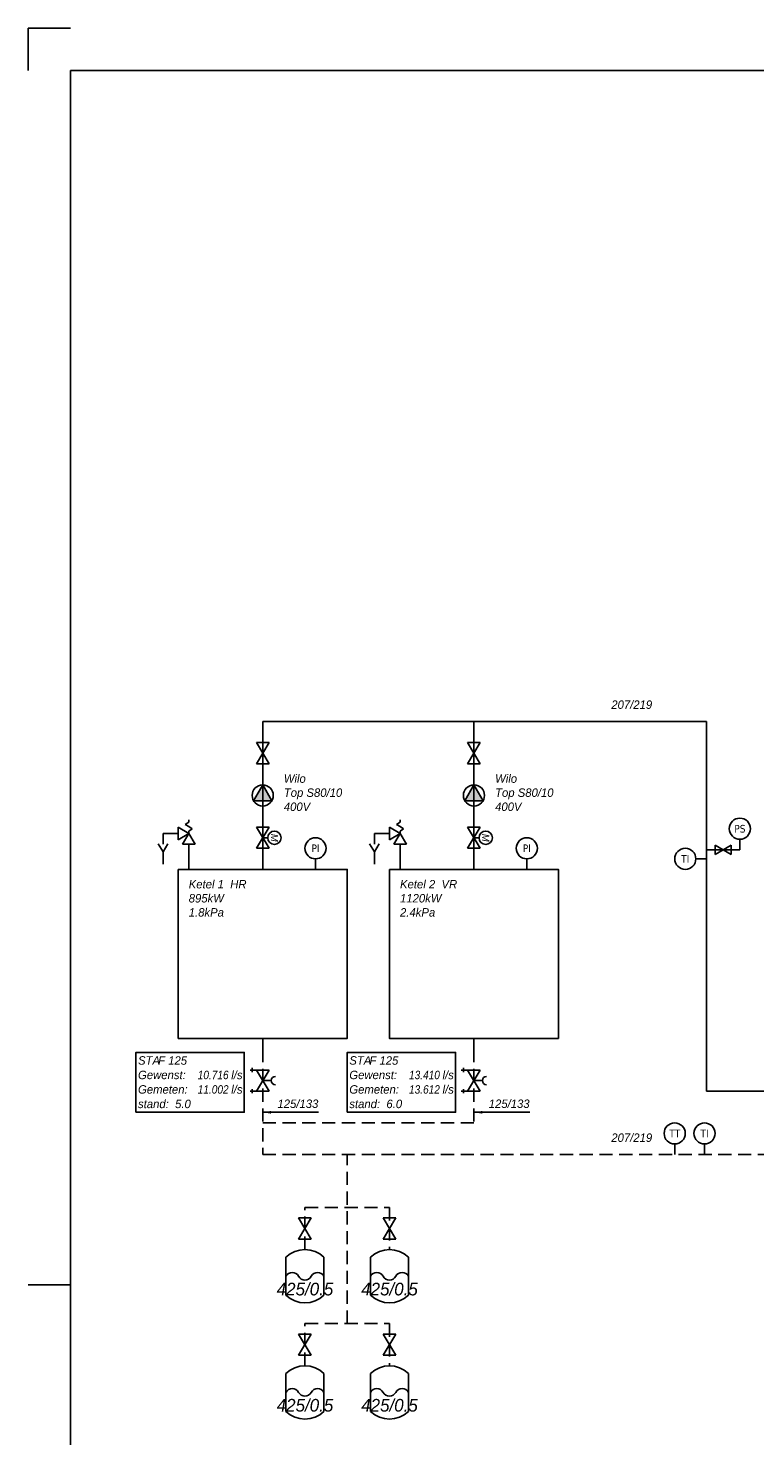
# Model space of a CAD drawing. Header units: millimetres. Extents: x -1610 to 15190, y -718 to 11182.
# Tile 5 of 12: x -1610 to 1829, y 4518 to 11182. Entities that reach past the tile are written whole.
import ezdxf
from ezdxf.enums import TextEntityAlignment as Align

# ---------------------------------------------------------------- set-up
doc = ezdxf.new("R2010")
doc.units = ezdxf.units.MM
doc.header["$LTSCALE"] = 20
doc.linetypes.add('B0703', pattern=[4.6875, 3.125, -1.5625])
doc.layers.get('0').update_dxf_attribs({"linetype": 'CONTINUOUS'})
for name, color, linetype in [('SCHERMER_KADER', 7, 'CONTINUOUS'), ('SCHERMER_ONDERHOEK', 7, 'CONTINUOUS'), ('WL56cv-A', 1, 'CONTINUOUS'), ('WL56cv-R', 5, 'B0703'), ('WL56cv-symbool', 3, 'CONTINUOUS'), ('WT-tekst', 7, 'CONTINUOUS')]:
    doc.layers.add(name, color=color, linetype=linetype)
doc.styles.add('ATTR', font='tahoma.ttf')
doc.styles.add('B-01', font='GOTHICI.TTF')
doc.styles.add('SANSSERIF', font='sanss___.ttf')
doc.styles.add('SANSSERIFBOLD', font='sanssb__.ttf')
doc.dimstyles.new('SCHERMER', dxfattribs={"dimscale": 20, "dimtxt": 2, "dimasz": 2, "dimexe": 1, "dimexo": 1, "dimgap": 1, "dimtad": 1, "dimdec": 0, "dimzin": 0, "dimdsep": 46, "dimtxsty": 'B-01', "dimblk1": 'OBLIQUE', "dimblk2": 'OBLIQUE', "dimsah": 1, "dimcen": -3, "dimdle": 1, "dimclrd": 256, "dimclre": 256, "dimclrt": 256, "dimadec": 0, "dimazin": 0, "dimtfac": 0.75, "dimtdec": 0, "dimtmove": 0, "dimatfit": 1, "dimfxl": 1, "dimtvp": 1.5, "dimtolj": 1, "dimtzin": 0, "dimlwd": -1, "dimlwe": -1, "dimarcsym": 0})

# ---------------------------------------------------------------- blocks, each defined once
blk = doc.blocks.new('A1')
at = {"layer": 'SCHERMER_KADER', "color": 9, "linetype": 'Continuous'}
for p, q in [((-830, 585), (-830, 575)), ((-820, 585), (-830, 585))]:
    blk.add_line(p, q, dxfattribs=at)
at = {"layer": 'SCHERMER_KADER', "color": 8, "linetype": 'Continuous'}
for p, q in [((0, 575), (-820, 575)), ((-820, 575), (-820, 0))]:
    blk.add_line(p, q, dxfattribs=at)
at = {"layer": 'SCHERMER_KADER', "color": 9}
blk.add_line((-820, 287.5), (-830, 287.5), dxfattribs=at)
at = {"layer": 'SCHERMER_ONDERHOEK', "width": 1.32}
for tag, height, style, p in [('WIJZA', 1.8, 'SANSSERIF', (-161.01, 168.4)), ('WIJZG', 1.8, 'SANSSERIF', (-75.51, 168.4)), ('OMSCHRIJVINGA', 1.8, 'SANSSERIF', (-161.01, 162)), ('OMSCHRIJVINGG', 1.8, 'SANSSERIF', (-75.51, 162)), ('WIJZB', 1.8, 'SANSSERIF', (-161.01, 155.6)), ('WIJZH', 1.8, 'SANSSERIF', (-75.51, 155.6)), ('OMSCHRIJVINGB', 1.8, 'SANSSERIF', (-161.01, 149.2)), ('OMSCHRIJVINGH', 1.8, 'SANSSERIF', (-75.51, 149.2)), ('WIJZC', 1.8, 'SANSSERIF', (-161.01, 142.8)), ('WIJZI', 1.8, 'SANSSERIF', (-75.51, 142.8)), ('OMSCHRIJVINGC', 1.8, 'SANSSERIF', (-161.01, 136.4)), ('OMSCHRIJVINGI', 1.8, 'SANSSERIF', (-75.51, 136.4)), ('WIJZD', 1.8, 'SANSSERIF', (-161.01, 130)), ('WIJZJ', 1.8, 'SANSSERIF', (-75.51, 130)), ('OMSCHRIJVINGD', 1.8, 'SANSSERIF', (-161.01, 123.6)), ('OMSCHRIJVINGJ', 1.8, 'SANSSERIF', (-75.51, 123.6)), ('WIJZE', 1.8, 'SANSSERIF', (-161.01, 117.2)), ('WIJZK', 1.8, 'SANSSERIF', (-75.51, 117.2)), ('OMSCHRIJVINGE', 1.8, 'SANSSERIF', (-161.01, 110.8)), ('OMSCHRIJVINGK', 1.8, 'SANSSERIF', (-75.51, 110.8)), ('WIJZF', 1.8, 'SANSSERIF', (-161.01, 104.4)), ('WIJZL', 1.8, 'SANSSERIF', (-75.51, 104.4)), ('OMSCHRIJVINGF', 1.8, 'SANSSERIF', (-161.01, 98)), ('OMSCHRIJVINGL', 1.8, 'SANSSERIF', (-75.51, 98)), ('BENAMING', 2.34, 'SANSSERIFBOLD', (-161.26, 58)), ('BENAMING2', 2.34, 'SANSSERIFBOLD', (-161.26, 51.6)), ('BETREFT', 2.34, 'SANSSERIFBOLD', (-161.26, 45.2)), ('SCHAAL', 1.8, 'SANSSERIF', (-161.26, 38.8)), ('DATUM', 1.8, 'SANSSERIF', (-161.26, 26)), ('NR', 1.8, 'SANSSERIF', (-125.23, 19.6)), ('A?', 1.8, 'SANSSERIF', (-72.69, 19.6)), ('DD', 1.8, 'SANSSERIF', (-125.23, 13.2)), ('TEKNR.', 2.34, 'SANSSERIFBOLD', (-72.69, 13.2))]:
    blk.add_attdef(tag, text='', height=height, dxfattribs=dict(at, style=style)).set_placement(p, align=Align.MIDDLE_LEFT)
at = {"layer": 'SCHERMER_ONDERHOEK', "style": 'SANSSERIF', "oblique": 15, "width": 1.32}
blk.add_attdef('STATUS', (-179.5, 76.8), '', height=3.5, dxfattribs=at)
blk = doc.blocks.new('D1')
for p, q in [((2.5, 1.5), (-2.5, -1.5)), ((-2.5, 1.5), (2.5, -1.5)), ((-2.5, -1.5), (-2.5, 1.5)), ((2.5, -1.5), (2.5, 1.5))]:
    blk.add_line(p, q)
blk = doc.blocks.new('D2')
for p, q in [((2.5, 1.5), (-2.5, -1.5)), ((-2.5, 1.5), (2.5, -1.5)), ((-2.5, -1.5), (-2.5, 1.5)), ((0, 0), (0, 1.99)), ((2.5, -1.5), (2.5, 1.5)), ((-3, -2.5), (-2, -2.5)), ((-2.5, -1.5), (-2.5, -3)), ((2, -2.5), (3, -2.5)), ((2.5, -1.5), (2.5, -3))]:
    blk.add_line(p, q)
blk.add_arc((0, 3), 1.01, 180, 0)
blk = doc.blocks.new('D9')
for p, q in [((-4.5, -1.8), (-4.5, -10.8)), ((4.5, -10.8), (4.5, -1.8))]:
    blk.add_line(p, q)
for centre, radius, start, end in [((0, -6.52), 6.52, 46.3972, 133.6028), ((-3, -7.1), 1.7, 28.0725, 151.9275), ((0, -5.5), 1.7, 208.0725, 331.9275), ((3, -7.1), 1.7, 28.0725, 151.9275), ((0, -6.08), 6.52, 226.3972, 313.6028)]:
    blk.add_arc(centre, radius, start, end)
at = {"layer": 'WT-tekst', "style": 'B-01'}
blk.add_attdef('LTR/P', text='', height=3, dxfattribs=at).set_placement((0.01, -10.84), align=Align.CENTER)
blk = doc.blocks.new('D10')
at = {"linetype": 'Continuous'}
for p, q in [((0, 11.2), (-0.85, 10.66)), ((0, 10.13), (-0.85, 10.66)), ((0, 10.13), (0.85, 9.59)), ((-2.5, 8.49), (-6.08, 8.49)), ((-6.08, 8.49), (-6.08, 5.96)), ((0, 9.06), (0.85, 9.59)), ((-7.23, 6.02), (-6.08, 4.16)), ((-4.92, 6.02), (-6.08, 4.16)), ((-6.08, 4.16), (-6.08, 1.24)), ((0, 5.99), (0, 0))]:
    blk.add_line(p, q, dxfattribs=at)
for p, q in [((0, 11.2), (0, 11.76)), ((-2.5, 9.99), (0, 8.49)), ((-2.5, 6.99), (-2.5, 9.99)), ((0, 8.49), (-2.5, 6.99)), ((0, 8.49), (-1.5, 5.99)), ((0, 8.49), (0, 9.06)), ((1.5, 5.99), (0, 8.49)), ((-1.5, 5.99), (1.5, 5.99))]:
    blk.add_line(p, q)
blk = doc.blocks.new('D3')
for p, q in [((2.5, 1.5), (-2.5, -1.5)), ((-2.5, 1.5), (2.5, -1.5)), ((-2.5, -1.5), (-2.5, 1.5)), ((0, 0), (0, 1.19)), ((2.5, -1.5), (2.5, 1.5))]:
    blk.add_line(p, q)
blk.add_circle((0.01, 2.77), 1.58)
at = {"layer": 'WT-tekst', "linetype": 'Continuous', "style": 'B-01'}
blk.add_text('M', height=1.67, dxfattribs=at).set_placement((0.01, 2.77), align=Align.MIDDLE)
blk = doc.blocks.new('D7')
at = {"linetype": 'Continuous'}
blk.add_hatch(color=256, dxfattribs=at).paths.add_polyline_path([(0, 2.5), (-2.17, -1.25), (2.17, -1.25)])
blk.add_lwpolyline([(0, 2.5), (-2.17, -1.25), (2.17, -1.25)], close=True, dxfattribs=at)
blk.add_circle((0, 0), 2.5, dxfattribs=at)
blk = doc.blocks.new('F3')
blk.add_lwpolyline([(0, 0), (25.64, 0), (25.64, 14.16), (0, 14.16)], close=True)
at = {"style": 'B-01'}
for s, p in [('STA', (0.5, 11.28)), ('l/s', (22.56, 7.84)), ('Gewenst:', (0.5, 7.85)), ('Gemeten:', (0.5, 4.42)), ('l/s', (22.56, 4.42)), ('stand:', (0.5, 0.99))]:
    blk.add_text(s, height=2, dxfattribs=at).set_placement(p)
for tag, p in [('TYPE', (5.26, 11.27)), ('STAND', (9.28, 0.99))]:
    blk.add_attdef(tag, p, '', height=2, dxfattribs=at)
for tag, width, p, p2 in [('GEW', 1.108251, (14.63, 7.84), (21.93, 7.84)), ('GEM', 1.127784, (14.63, 4.42), (21.93, 4.42))]:
    blk.add_attdef(tag, text='', height=2, dxfattribs=dict(at, width=width)).set_placement(p, p2, align=Align.FIT)
blk = doc.blocks.new('_OBLIQUE')
at = {"color": 0, "linetype": 'ByBlock'}
blk.add_line((-0.5, -0.5), (0.5, 0.5), dxfattribs=at)
blk = doc.blocks.new('e1')
blk.add_line((0, 2.5), (0, 0))
blk.add_circle((0, 5), 2.5)
at = {"layer": 'WT-tekst', "style": 'ATTR'}
blk.add_attdef('I', text='', height=1.8, dxfattribs=at).set_placement((0, 5), align=Align.MIDDLE)
blk = doc.blocks.new('E2')
blk.add_line((-2.5, 0), (0, 0))
blk.add_circle((-5, 0), 2.5)
at = {"layer": 'WT-tekst', "style": 'ATTR', "flags": 8}
blk.add_attdef('I', text='', height=1.8, dxfattribs=at).set_placement((-5, 0), align=Align.MIDDLE)

msp = doc.modelspace()

# ---------------------------------------------------------------- linework, layer by layer
at = {"layer": 'WL56cv-A'}
for p, q in [((-500, 7900), (-500, 7450)), ((1600, 7900), (-500, 7900)), ((500, 7900), (500, 7450)), ((1600, 6150), (1600, 7900)), ((-500, 7450), (-500, 7200)), ((500, 7450), (500, 7200)), ((1758.5, 7292.5), (1600, 7292.5)), ((2000, 6150), (1600, 6150))]:
    msp.add_line(p, q, dxfattribs=at)
at = {"layer": 'WL56cv-R'}
for p, q in [((-500, 6400), (-500, 6350)), ((500, 6400), (500, 6350)), ((-500, 6350), (-500, 5850)), ((500, 6350), (500, 6000)), ((500, 6000), (-500, 6000)), ((-500, 5850), (5400, 5850)), ((-100, 5050), (-100, 5850)), ((-300, 5400), (-300, 5600)), ((-300, 5600), (100, 5600)), ((100, 5600), (100, 5400)), ((-300, 5050), (100, 5050)), ((-300, 4850), (-300, 5050)), ((100, 5050), (100, 4850))]:
    msp.add_line(p, q, dxfattribs=at)
at = {"layer": 'WL56cv-symbool'}
for points in [[(-900, 7200), (-100, 7200), (-100, 6400), (-900, 6400)], [(100, 7200), (900, 7200), (900, 6400), (100, 6400)]]:
    msp.add_lwpolyline(points, close=True, dxfattribs=at)

# ---------------------------------------------------------------- block references
at = {"xscale": 20, "yscale": 20, "zscale": 20}
msp.add_blockref('A1', (14990, -517.5), dxfattribs=at)
at = {"layer": 'WL56cv-symbool', "xscale": 20, "yscale": 20, "zscale": 20}
for name, p, rotation in [('D1', (-500, 7750), 270), ('D1', (500, 7750), 270), ('D3', (-500, 7350), 270), ('D3', (500, 7350), 270), ('D2', (-500, 6200), 270), ('D2', (500, 6200), 270), ('D1', (-300, 5500), 90), ('D1', (100, 5500), 90), ('D1', (-300, 4950), 90), ('D1', (100, 4950), 90)]:
    msp.add_blockref(name, p, dxfattribs=dict(at, rotation=rotation))
at = {"layer": 'WL56cv-symbool'}
for name, p, xscale, yscale, zscale in [('D7', (-500, 7550), 20, 20, 20), ('D7', (500, 7550), 20, 20, 20), ('D10', (-850, 7200), 20, 20, 20), ('D10', (150, 7200), 20, 20, 20), ('D1', (1679.2, 7292.5), 15, 15, 15)]:
    msp.add_blockref(name, p, dxfattribs=dict(at, xscale=xscale, yscale=yscale, zscale=zscale))
at = {"layer": 'WL56cv-symbool', "xscale": 20, "yscale": 20, "zscale": 20}
for name, p, values in [('e1', (1758.5, 7292.5), {'I': 'PS'}), ('e1', (-250, 7200), {'I': 'PI'}), ('e1', (750, 7200), {'I': 'PI'}), ('E2', (1600, 7250), {'I': 'TI'}), ('e1', (1450, 5850), {'I': 'TT'}), ('e1', (1591.2, 5850), {'I': 'TI'}), ('D9', (-300, 5400), {'LTR/P': '425/0.5'}), ('D9', (100, 5400), {'LTR/P': '425/0.5'}), ('D9', (-300, 4850), {'LTR/P': '425/0.5'}), ('D9', (100, 4850), {'LTR/P': '425/0.5'})]:
    msp.add_blockref(name, p, dxfattribs=at).add_auto_attribs(values)
at = {"layer": 'WT-tekst'}
ref = msp.add_blockref('F3', (-1100, 6050), dxfattribs=dict(at, xscale=20, yscale=20, zscale=20))
ref.add_attrib('GEW', '10.716', dxfattribs={"layer": '0', "height": 40, "style": 'B-01', "width": 0.861105}).set_placement((-807.5, 6206.9), (-661.3, 6206.9), align=Align.FIT)
ref.add_attrib('GEM', '11.002', dxfattribs={"layer": '0', "height": 40, "style": 'B-01', "width": 0.861105}).set_placement((-807.5, 6138.3), (-661.3, 6138.3), align=Align.FIT)
ref.add_attrib('STAND', '5.0', (-914.5, 6069.8), dxfattribs={"layer": '0', "height": 40, "style": 'B-01'})
ref.add_attrib('TYPE', 'F 125', (-994.8, 6275.3), dxfattribs={"layer": '0', "height": 40, "style": 'B-01'})
ref = msp.add_blockref('F3', (-100, 6050), dxfattribs=dict(at, xscale=20, yscale=20, zscale=20))
ref.add_attrib('GEW', '13.410', dxfattribs={"layer": '0', "height": 40, "style": 'B-01', "width": 0.861105}).set_placement((192.5, 6206.9), (338.7, 6206.9), align=Align.FIT)
ref.add_attrib('GEM', '13.612', dxfattribs={"layer": '0', "height": 40, "style": 'B-01', "width": 0.861105}).set_placement((192.5, 6138.3), (338.7, 6138.3), align=Align.FIT)
ref.add_attrib('STAND', '6.0', (85.5, 6069.8), dxfattribs={"layer": '0', "height": 40, "style": 'B-01'})
ref.add_attrib('TYPE', 'F 125', (5.2, 6275.3), dxfattribs={"layer": '0', "height": 40, "style": 'B-01'})

# ---------------------------------------------------------------- texts
at = {"layer": 'WT-tekst', "char_height": 40, "attachment_point": 1, "style": 'B-01'}
for s, insert, width in [('207/219', (1150, 8000), 350), ('Wilo\\PTop S80/10\\P400V', (-400, 7650), 600), ('Wilo\\PTop S80/10\\P400V', (600, 7650), 600), ('Ketel 1  HR\\P895kW\\P1.8kPa', (-850, 7150), 700), ('Ketel 2  VR\\P1120kW\\P2.4kPa', (150, 7150), 700), ('207/219', (1150, 5950), 350)]:
    msp.add_mtext(s, dxfattribs=dict(at, insert=insert, width=width))
at = {"layer": 'WT-tekst', "char_height": 40, "attachment_point": 7, "style": 'B-01'}
for insert in [(-430, 6070), (570, 6070)]:
    msp.add_mtext('125/133', dxfattribs=dict(at, insert=insert))

# ---------------------------------------------------------------- leaders
at = {"layer": 'WT-tekst', "annotation_type": 0, "has_hookline": 1, "hookline_direction": 0, "text_width": 194.7}
for points in [[(-500, 6050), (-450, 6050)], [(500, 6050), (550, 6050)]]:
    msp.add_leader(points, dimstyle='SCHERMER', dxfattribs=at)

doc.saveas('drawing.dxf')
